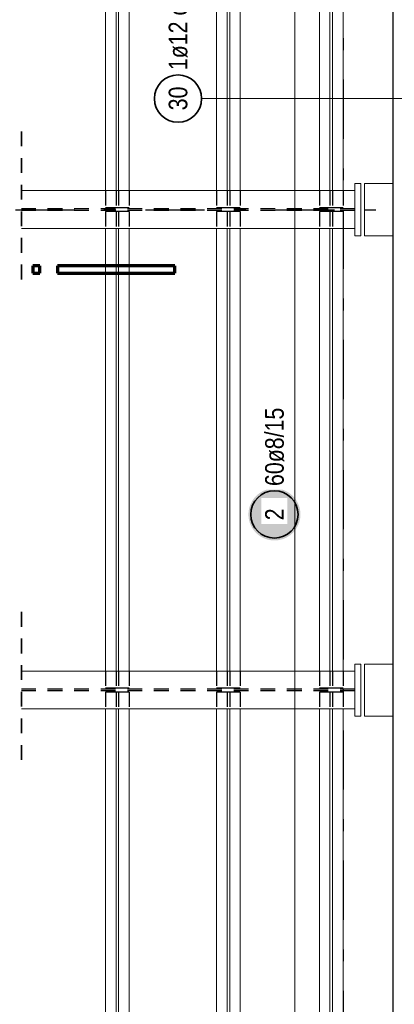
# Model space of a CAD drawing. Header units: millimetres. Extents: x -4 to 113, y -17 to 52.
# Tile 9 of 91: x 4.71 to 7.88, y 11.94 to 20.26. Entities that reach past the tile are written whole.
import ezdxf

# ---------------------------------------------------------------- set-up
doc = ezdxf.new("R2010")
doc.units = ezdxf.units.MM
doc.linetypes.add('DASHDOTX2', pattern=[2, 1, -0.5, 0, -0.5])
doc.linetypes.add('HIDDEN', pattern=[0.375, 0.25, -0.125])
doc.layers.add('Achsen', color=7, linetype='Continuous', lineweight=20)
doc.layers.add('Mattenbewehrung', color=7, linetype='Continuous', lineweight=20)
doc.styles.add('Arial Narrow', font='ARIALN.TTF')

msp = doc.modelspace()

# ---------------------------------------------------------------- hatches: boundary and pattern name
at = {"layer": 'Mattenbewehrung', "lineweight": 25, "true_color": 0xffffff}
msp.add_hatch(color=7, dxfattribs=at).paths.add_polyline_path([(7.085442, 16.076567), (7.085308, 16.084245), (7.084906, 16.091913), (7.084237, 16.099563), (7.083301, 16.107185), (7.0821, 16.11477), (7.080635, 16.122308), (7.078907, 16.12979), (7.07692, 16.137207), (7.074675, 16.144551), (7.072175, 16.151812), (7.069423, 16.158981), (7.066422, 16.166049), (7.063177, 16.173009), (7.059691, 16.179851), (7.055968, 16.186567), (7.052013, 16.193149), (7.04783, 16.19959), (7.043426, 16.20588), (7.038805, 16.212013), (7.033972, 16.21798), (7.028934, 16.223776), (7.023697, 16.229392), (7.018267, 16.234822), (7.012651, 16.240059), (7.006855, 16.245097), (7.000888, 16.249929), (6.994755, 16.254551), (6.988465, 16.258955), (6.982024, 16.263138), (6.975442, 16.267093), (6.968726, 16.270816), (6.961884, 16.274302), (6.954924, 16.277547), (6.947856, 16.280548), (6.940687, 16.283299), (6.933426, 16.2858), (6.926082, 16.288045), (6.918665, 16.290032), (6.911183, 16.29176), (6.903645, 16.293225), (6.89606, 16.294426), (6.888438, 16.295362), (6.880789, 16.296031), (6.87312, 16.296433), (6.865442, 16.296567), (6.857764, 16.296433), (6.850096, 16.296031), (6.842446, 16.295362), (6.834824, 16.294426), (6.82724, 16.293225), (6.819702, 16.29176), (6.812219, 16.290032), (6.804802, 16.288045), (6.797458, 16.2858), (6.790198, 16.283299), (6.783029, 16.280548), (6.77596, 16.277547), (6.769001, 16.274302), (6.762158, 16.270816), (6.755442, 16.267093), (6.74886, 16.263138), (6.74242, 16.258955), (6.736129, 16.254551), (6.729997, 16.249929), (6.724029, 16.245097), (6.718233, 16.240059), (6.712617, 16.234822), (6.707187, 16.229392), (6.70195, 16.223776), (6.696912, 16.21798), (6.69208, 16.212013), (6.687458, 16.20588), (6.683054, 16.19959), (6.678872, 16.193149), (6.674917, 16.186567), (6.671194, 16.179851), (6.667707, 16.173009), (6.664462, 16.166049), (6.661462, 16.158981), (6.65871, 16.151812), (6.65621, 16.144551), (6.653965, 16.137207), (6.651977, 16.12979), (6.65025, 16.122308), (6.648784, 16.11477), (6.647583, 16.107185), (6.646647, 16.099563), (6.645978, 16.091913), (6.645576, 16.084245), (6.645442, 16.076567), (6.645576, 16.068889), (6.645978, 16.061221), (6.646647, 16.053571), (6.647583, 16.045949), (6.648784, 16.038364), (6.65025, 16.030826), (6.651977, 16.023344), (6.653965, 16.015927), (6.65621, 16.008583), (6.65871, 16.001323), (6.661462, 15.994154), (6.664462, 15.987085), (6.667707, 15.980125), (6.671194, 15.973283), (6.674917, 15.966567), (6.678872, 15.959985), (6.683054, 15.953545), (6.687458, 15.947254), (6.69208, 15.941122), (6.696912, 15.935154), (6.70195, 15.929358), (6.707187, 15.923742), (6.712617, 15.918312), (6.718233, 15.913075), (6.724029, 15.908037), (6.729997, 15.903205), (6.736129, 15.898583), (6.74242, 15.894179), (6.74886, 15.889996), (6.755442, 15.886041), (6.762158, 15.882319), (6.769001, 15.878832), (6.77596, 15.875587), (6.783029, 15.872587), (6.790198, 15.869835), (6.797458, 15.867335), (6.804802, 15.865089), (6.812219, 15.863102), (6.819702, 15.861375), (6.82724, 15.859909), (6.834824, 15.858708), (6.842446, 15.857772), (6.850096, 15.857103), (6.857764, 15.856701), (6.865442, 15.856567), (6.87312, 15.856701), (6.880789, 15.857103), (6.888438, 15.857772), (6.89606, 15.858708), (6.903645, 15.859909), (6.911183, 15.861375), (6.918665, 15.863102), (6.926082, 15.865089), (6.933426, 15.867335), (6.940687, 15.869835), (6.947856, 15.872587), (6.954924, 15.875587), (6.961884, 15.878832), (6.968726, 15.882319), (6.975442, 15.886041), (6.982024, 15.889996), (6.988465, 15.894179), (6.994755, 15.898583), (7.000888, 15.903205), (7.006855, 15.908037), (7.012651, 15.913075), (7.018267, 15.918312), (7.023697, 15.923742), (7.028934, 15.929358), (7.033972, 15.935154), (7.038805, 15.941122), (7.043426, 15.947254), (7.04783, 15.953545), (7.052013, 15.959985), (7.055968, 15.966567), (7.059691, 15.973283), (7.063177, 15.980125), (7.066422, 15.987085), (7.069423, 15.994154), (7.072175, 16.001323), (7.074675, 16.008583), (7.07692, 16.015927), (7.078907, 16.023344), (7.080635, 16.030826), (7.0821, 16.038364), (7.083301, 16.045949), (7.084237, 16.053571), (7.084906, 16.061221)])

# ---------------------------------------------------------------- linework, layer by layer
at = {"color": 3, "linetype": 'Continuous', "lineweight": 25}
msp.add_line((7.866531, 34.810203), (7.866531, 6.630196), dxfattribs=at)
at = {"color": 7, "linetype": 'Continuous', "lineweight": 18}
for p, q in [((5.43623, 22.550923), (5.43623, 18.812643)), ((5.52523, 22.550923), (5.52523, 18.812643)), ((5.54723, 22.550923), (5.54723, 18.812643)), ((5.63623, 22.550923), (5.63623, 18.812643)), ((6.37623, 22.550923), (6.37623, 18.812643)), ((6.46523, 22.550923), (6.46523, 18.812643)), ((6.48723, 22.550923), (6.48723, 18.812643)), ((6.57623, 22.550923), (6.57623, 18.812643)), ((7.24623, 22.550923), (7.24623, 18.812643)), ((7.33523, 22.550923), (7.33523, 18.812643)), ((7.35723, 22.550923), (7.35723, 18.812643)), ((7.44623, 22.550923), (7.44623, 18.812643)), ((7.54623, 18.812643), (4.72623, 18.812643)), ((7.59623, 18.871916), (7.54623, 18.871916)), ((7.54623, 18.871916), (7.54623, 18.812643)), ((7.54623, 18.812643), (7.54623, 18.492643)), ((7.59623, 18.871916), (7.59623, 18.431916)), ((7.867099, 18.871916), (7.627099, 18.871916)), ((7.627099, 18.871916), (7.627099, 18.431916)), ((7.867099, 18.871916), (7.867099, 18.431916)), ((7.54623, 18.492643), (4.72623, 18.492643)), ((5.43623, 18.492643), (5.43623, 14.752643)), ((5.52523, 18.492643), (5.52523, 14.752643)), ((5.54723, 18.492643), (5.54723, 14.752643)), ((5.63623, 18.492643), (5.63623, 14.752643)), ((6.37623, 18.492643), (6.37623, 14.752643)), ((6.46523, 18.492643), (6.46523, 14.752643)), ((6.48723, 18.492643), (6.48723, 14.752643)), ((6.57623, 18.492643), (6.57623, 14.752643)), ((7.24623, 18.492643), (7.24623, 14.752643)), ((7.33523, 18.492643), (7.33523, 14.752643)), ((7.35723, 18.492643), (7.35723, 14.752643)), ((7.44623, 18.492643), (7.44623, 14.752643)), ((7.54623, 18.492643), (7.54623, 18.431916)), ((7.59623, 18.431916), (7.54623, 18.431916)), ((7.867099, 18.431916), (7.627099, 18.431916)), ((7.59623, 14.811916), (7.54623, 14.811916)), ((7.54623, 14.811916), (7.54623, 14.752643)), ((7.59623, 14.811916), (7.59623, 14.371916)), ((7.867099, 14.811916), (7.627099, 14.811916)), ((7.627099, 14.811916), (7.627099, 14.371916)), ((7.867099, 14.811916), (7.867099, 14.371916)), ((7.54623, 14.752643), (4.72623, 14.752643)), ((7.54623, 14.752643), (7.54623, 14.432643)), ((7.54623, 14.432643), (4.72623, 14.432643)), ((5.43623, 14.432643), (5.43623, 10.690923)), ((5.52523, 14.432643), (5.52523, 10.690923)), ((5.54723, 14.432643), (5.54723, 10.690923)), ((5.63623, 14.432643), (5.63623, 10.690923)), ((6.37623, 14.432643), (6.37623, 10.690923)), ((6.46523, 14.432643), (6.46523, 10.690923)), ((6.48723, 14.432643), (6.48723, 10.690923)), ((6.57623, 14.432643), (6.57623, 10.690923)), ((7.24623, 14.432643), (7.24623, 10.690923)), ((7.33523, 14.432643), (7.33523, 10.690923)), ((7.35723, 14.432643), (7.35723, 10.690923)), ((7.44623, 14.432643), (7.44623, 10.690923)), ((7.54623, 14.432643), (7.54623, 14.371916)), ((7.59623, 14.371916), (7.54623, 14.371916)), ((7.867099, 14.371916), (7.627099, 14.371916))]:
    msp.add_line(p, q, dxfattribs=at)
at = {"color": 2, "linetype": 'HIDDEN', "lineweight": 35, "ltscale": 0.5}
for p, q in [((4.72623, 19.312643), (4.72623, 17.992643)), ((4.72623, 15.252643), (4.72623, 13.932643))]:
    msp.add_line(p, q, dxfattribs=at)
at = {"color": 3, "linetype": 'HIDDEN', "lineweight": 25, "ltscale": 0.5}
for p, q in [((5.43623, 18.812643), (5.43623, 18.668023)), ((5.52523, 18.812643), (5.52523, 18.668023)), ((5.54723, 18.812643), (5.54723, 18.668023)), ((5.63623, 18.812643), (5.63623, 18.668023)), ((6.37623, 18.812643), (6.37623, 18.668023)), ((6.46523, 18.812643), (6.46523, 18.668023)), ((6.48723, 18.812643), (6.48723, 18.668023)), ((6.57623, 18.812643), (6.57623, 18.668023)), ((7.24623, 18.812643), (7.24623, 18.668023)), ((7.33523, 18.812643), (7.33523, 18.668023)), ((7.35723, 18.812643), (7.35723, 18.668023)), ((7.44623, 18.812643), (7.44623, 18.668023)), ((7.54623, 18.660143), (4.72623, 18.660143)), ((7.54623, 18.645143), (4.72623, 18.645143)), ((5.52523, 18.668023), (5.43623, 18.668023)), ((5.54723, 18.668023), (5.52523, 18.668023)), ((5.63623, 18.668023), (5.54723, 18.668023)), ((6.46523, 18.668023), (6.37623, 18.668023)), ((6.48723, 18.668023), (6.46523, 18.668023)), ((6.57623, 18.668023), (6.48723, 18.668023)), ((7.33523, 18.668023), (7.24623, 18.668023)), ((7.35723, 18.668023), (7.33523, 18.668023)), ((7.44623, 18.668023), (7.35723, 18.668023)), ((5.52523, 18.635543), (5.43623, 18.635543)), ((5.43623, 18.635543), (5.43623, 18.492643)), ((5.54723, 18.635543), (5.52523, 18.635543)), ((5.52523, 18.635543), (5.52523, 18.492643)), ((5.63623, 18.635543), (5.54723, 18.635543)), ((5.54723, 18.635543), (5.54723, 18.492643)), ((5.63623, 18.635543), (5.63623, 18.492643)), ((6.46523, 18.635543), (6.37623, 18.635543)), ((6.37623, 18.635543), (6.37623, 18.492643)), ((6.48723, 18.635543), (6.46523, 18.635543)), ((6.46523, 18.635543), (6.46523, 18.492643)), ((6.57623, 18.635543), (6.48723, 18.635543)), ((6.48723, 18.635543), (6.48723, 18.492643)), ((6.57623, 18.635543), (6.57623, 18.492643)), ((7.33523, 18.635543), (7.24623, 18.635543)), ((7.24623, 18.635543), (7.24623, 18.492643)), ((7.35723, 18.635543), (7.33523, 18.635543)), ((7.33523, 18.635543), (7.33523, 18.492643)), ((7.44623, 18.635543), (7.35723, 18.635543)), ((7.35723, 18.635543), (7.35723, 18.492643)), ((7.44623, 18.635543), (7.44623, 18.492643)), ((5.43623, 14.752643), (5.43623, 14.609743)), ((5.52523, 14.752643), (5.52523, 14.609743)), ((5.54723, 14.752643), (5.54723, 14.609743)), ((5.63623, 14.752643), (5.63623, 14.609743)), ((6.37623, 14.752643), (6.37623, 14.609743)), ((6.46523, 14.752643), (6.46523, 14.609743)), ((6.48723, 14.752643), (6.48723, 14.609743)), ((6.57623, 14.752643), (6.57623, 14.609743)), ((7.24623, 14.752643), (7.24623, 14.609743)), ((7.33523, 14.752643), (7.33523, 14.609743)), ((7.35723, 14.752643), (7.35723, 14.609743)), ((7.44623, 14.752643), (7.44623, 14.609743)), ((7.54623, 14.600143), (4.72623, 14.600143)), ((7.54623, 14.585143), (4.72623, 14.585143)), ((5.52523, 14.609743), (5.43623, 14.609743)), ((5.52523, 14.575543), (5.43623, 14.575543)), ((5.43623, 14.575543), (5.43623, 14.432643)), ((5.54723, 14.609743), (5.52523, 14.609743)), ((5.54723, 14.575543), (5.52523, 14.575543)), ((5.52523, 14.575543), (5.52523, 14.432643)), ((5.63623, 14.609743), (5.54723, 14.609743)), ((5.63623, 14.575543), (5.54723, 14.575543)), ((5.54723, 14.575543), (5.54723, 14.432643)), ((5.63623, 14.575543), (5.63623, 14.432643)), ((6.46523, 14.609743), (6.37623, 14.609743)), ((6.46523, 14.575543), (6.37623, 14.575543)), ((6.37623, 14.575543), (6.37623, 14.432643)), ((6.48723, 14.609743), (6.46523, 14.609743)), ((6.48723, 14.575543), (6.46523, 14.575543)), ((6.46523, 14.575543), (6.46523, 14.432643)), ((6.57623, 14.609743), (6.48723, 14.609743)), ((6.57623, 14.575543), (6.48723, 14.575543)), ((6.48723, 14.575543), (6.48723, 14.432643)), ((6.57623, 14.575543), (6.57623, 14.432643)), ((7.33523, 14.609743), (7.24623, 14.609743)), ((7.33523, 14.575543), (7.24623, 14.575543)), ((7.24623, 14.575543), (7.24623, 14.432643)), ((7.35723, 14.609743), (7.33523, 14.609743)), ((7.35723, 14.575543), (7.33523, 14.575543)), ((7.33523, 14.575543), (7.33523, 14.432643)), ((7.44623, 14.609743), (7.35723, 14.609743)), ((7.44623, 14.575543), (7.35723, 14.575543)), ((7.35723, 14.575543), (7.35723, 14.432643)), ((7.44623, 14.575543), (7.44623, 14.432643))]:
    msp.add_line(p, q, dxfattribs=at)
at = {"color": 1, "linetype": 'Continuous', "lineweight": 70}
for p, q in [((4.881399, 18.176458), (4.821386, 18.176458)), ((4.821386, 18.176458), (4.821386, 18.116449)), ((4.881399, 18.116449), (4.881399, 18.176458)), ((6.02139, 18.176458), (5.0314, 18.176458)), ((5.0314, 18.176458), (5.0314, 18.116449)), ((6.02139, 18.116449), (6.02139, 18.176458)), ((4.821386, 18.116449), (4.881399, 18.116449)), ((5.0314, 18.116449), (6.02139, 18.116449))]:
    msp.add_line(p, q, dxfattribs=at)
at = {"layer": 'Achsen', "color": 3, "linetype": 'DASHDOTX2', "lineweight": 25, "ltscale": 0.5}
for p, q in [((7.447324, 39.55094), (7.447324, -0.69339)), ((3.573324, 18.650196), (49.410516, 18.650196))]:
    msp.add_line(p, q, dxfattribs=at)
at = {"layer": 'Mattenbewehrung', "color": 5, "linetype": 'Continuous', "lineweight": 18, "ltscale": 0.5}
for p, q in [((7.037927, 24.330196), (7.037927, 6.750208)), ((6.249527, 19.590683), (7.986531, 19.590683))]:
    msp.add_line(p, q, dxfattribs=at)
at = {"layer": 'Mattenbewehrung', "color": 2, "linetype": 'Continuous', "lineweight": 35, "ltscale": 0.5}
for centre in [(6.049527, 19.590683), (6.865442, 16.076567)]:
    msp.add_circle(centre, 0.2, dxfattribs=at)

# ---------------------------------------------------------------- texts
at = {"layer": 'Mattenbewehrung', "color": 2, "lineweight": 35, "char_height": 0.1575, "attachment_point": 1, "rotation": 90, "line_spacing_factor": 0.9, "style": 'Arial Narrow'}
for s, insert in [('1ø12 o. + u.', (5.970777, 19.830683)), ('30', (5.970777, 19.491458))]:
    msp.add_mtext(s, dxfattribs=dict(at, insert=insert))

# ---------------------------------------------------------------- next in the draw order: texts
at = {"layer": 'Mattenbewehrung', "color": 2, "lineweight": 35, "char_height": 0.1575, "attachment_point": 1, "rotation": 90, "line_spacing_factor": 0.9, "style": 'Arial Narrow', "bg_fill": 3, "box_fill_scale": 1.2, "bg_fill_color": 256, "bg_fill_true_color": 13158600, "bg_fill_transparency": 0}
for s, insert in [('60ø8/15', (6.786692, 16.316567)), ('2', (6.786692, 16.026955))]:
    msp.add_mtext(s, dxfattribs=dict(at, insert=insert))

doc.saveas('drawing.dxf')
